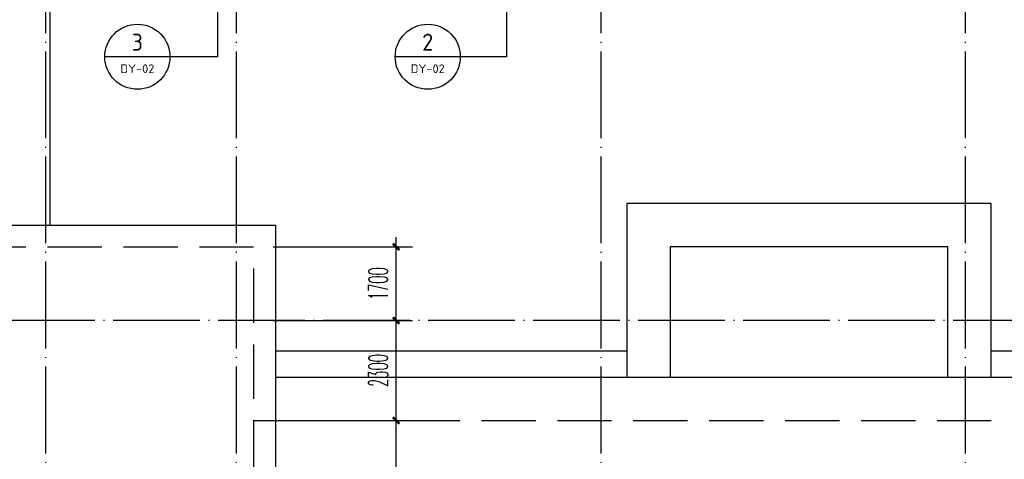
# Model space of a CAD drawing. Extents: x 1779708 to 7299578, y -1121471 to 88434.
# Tile 201 of 256: x 4343275 to 4365967, y -990738 to -980613. Entities that reach past the tile are written whole.
import ezdxf
from ezdxf.enums import TextEntityAlignment as Align

# ---------------------------------------------------------------- set-up
doc = ezdxf.new("R2010")
doc.units = 0
doc.header["$LTSCALE"] = 1000
doc.header["$MEASUREMENT"] = 0
doc.linetypes.add('DASH', pattern=[0.35, 0.25, -0.1])
doc.linetypes.add('DOTE', pattern=[2.42, 2, -0.2, 0.02, -0.2])
doc.layers.get('0').update_dxf_attribs({"linetype": 'CONTINUOUS'})
doc.layers.get('Defpoints').update_dxf_attribs({"linetype": 'CONTINUOUS'})
for name, color, linetype in [('DIM_IDEN', 3, 'CONTINUOUS'), ('DOTE', 1, 'DOTE'), ('PUB_DIM', 3, 'CONTINUOUS'), ('PUB_TEXT', 7, 'CONTINUOUS'), ('室外构件', 4, 'CONTINUOUS'), ('道路', 33, 'CONTINUOUS')]:
    doc.layers.add(name, color=color, linetype=linetype)
doc.styles.add('_TCH_DIM_T3', font='SIMPLEX.shx', dxfattribs={"width": 0.494118, "bigfont": 'GBCBIG.shx'})
doc.styles.get("Standard").update_dxf_attribs({"font": 'GBENOR', "bigfont": 'GBCBIG'})
doc.dimstyles.new('_TCH_ARCH&&150', dxfattribs={"dimtxt": 446.25, "dimasz": 150, "dimexe": 375, "dimexo": 450, "dimgap": 189.375, "dimtad": 1, "dimdec": 0, "dimzin": 0, "dimdsep": 46, "dimtxsty": '_TCH_DIM_T3', "dimblk": 'ARCHTICK', "dimcen": 0.09, "dimdle": 225, "dimclrt": 7, "dimazin": 2, "dimtfac": 1, "dimtdec": 0, "dimtix": 1, "dimtmove": 2, "dimatfit": 3, "dimfxl": 250, "dimtolj": 1, "dimtzin": 0, "dimarcsym": 0})

# ---------------------------------------------------------------- blocks, each defined once
blk = doc.blocks.new('A$C159220C3')
at = {"layer": 'DOTE'}
for p, q in [((30000, 149200), (30000, 7200)), ((34400, 149200), (34400, 7200)), ((42800, 149200), (42800, 7200)), ((51200, 149200), (51200, 7200)), ((86800, 82500), (7200, 82500))]:
    blk.add_line(p, q, dxfattribs=at)
blk = doc.blocks.new('A$C13BE7D8E')
at = {"layer": '道路', "color": 3, "linetype": 'DASH', "ltscale": 5}
blk.add_line((29400, 20000), (81442, 20000), dxfattribs=at)
at = {"layer": '道路', "flags": 128}
for points in [[(24700, 35950), (24700, 24500)], [(29900, 21000), (71000, 21000)]]:
    blk.add_lwpolyline(points, dxfattribs=at)
at = {"layer": '道路'}
for points in [[(46400, 21000), (46400, 25000), (38000, 25000), (38000, 21000)], [(45400, 21000), (45400, 24000), (39000, 24000), (39000, 21000)], [(29900, 21600), (38000, 21600)], [(46400, 21600), (54600, 21600)]]:
    blk.add_lwpolyline(points, dxfattribs=at)
blk.add_lwpolyline([(16900, 11500), (16900, 24500), (29900, 24500), (29900, 11500)], close=True, dxfattribs=at)
at = {"layer": '道路', "color": 3, "linetype": 'DASH', "ltscale": 5, "flags": 128}
blk.add_lwpolyline([(17400, 12000), (17400, 24000), (29400, 24000), (29400, 12000)], close=True, dxfattribs=at)
blk = doc.blocks.new('_ArchTick')
at = {"color": 0, "linetype": 'ByBlock', "const_width": 0.4}
blk.add_lwpolyline([(-0.5, -0.5), (0.5, 0.5)], dxfattribs=at)
blk = doc.blocks.new('*D6666')
at = {"layer": 'Defpoints', "color": 0, "transparency": 16777216}
for p in [(4348667, -989843), (4351951, -989843), (4348667, -993843)]:
    blk.add_point(p, dxfattribs=at)
at = {"layer": 'PUB_DIM', "color": 0, "lineweight": -2, "transparency": 16777216}
for p, q in [((4351951, -994068), (4351951, -989618)), ((4349117, -989843), (4352326, -989843)), ((4349117, -993843), (4352326, -993843))]:
    blk.add_line(p, q, dxfattribs=at)
at = {"layer": 'PUB_DIM', "color": 0, "lineweight": -2, "transparency": 16777216, "xscale": 150, "yscale": 150, "zscale": 150}
for p, rotation in [((4351951, -989843), 90), ((4351951, -993843), 270)]:
    blk.add_blockref('_ArchTick', p, dxfattribs=dict(at, rotation=rotation))
at = {"layer": 'PUB_DIM', "color": 7, "transparency": 16777216, "insert": (4351538, -991843), "char_height": 446.2, "attachment_point": 5, "rotation": 90, "style": '_TCH_DIM_T3'}
blk.add_mtext('\\A1;4000', dxfattribs=at)
blk = doc.blocks.new('*D6667')
at = {"layer": 'Defpoints', "color": 0, "transparency": 16777216}
for p in [(4348667, -987543), (4351951, -987543), (4348667, -989843)]:
    blk.add_point(p, dxfattribs=at)
at = {"layer": 'PUB_DIM', "color": 0, "lineweight": -2, "transparency": 16777216}
for p, q in [((4351951, -990068), (4351951, -987318)), ((4349117, -987543), (4352326, -987543)), ((4349117, -989843), (4352326, -989843))]:
    blk.add_line(p, q, dxfattribs=at)
at = {"layer": 'PUB_DIM', "color": 0, "lineweight": -2, "transparency": 16777216, "xscale": 150, "yscale": 150, "zscale": 150}
for p, rotation in [((4351951, -987543), 90), ((4351951, -989843), 270)]:
    blk.add_blockref('_ArchTick', p, dxfattribs=dict(at, rotation=rotation))
at = {"layer": 'PUB_DIM', "color": 7, "transparency": 16777216, "insert": (4351538, -988693), "char_height": 446.2, "attachment_point": 5, "rotation": 90, "style": '_TCH_DIM_T3'}
blk.add_mtext('\\A1;2300', dxfattribs=at)
blk = doc.blocks.new('*D6668')
at = {"layer": 'Defpoints', "color": 0, "transparency": 16777216}
for p in [(4348667, -985843), (4351951, -985843), (4348667, -987543)]:
    blk.add_point(p, dxfattribs=at)
at = {"layer": 'PUB_DIM', "color": 0, "lineweight": -2, "transparency": 16777216}
for p, q in [((4351951, -987768), (4351951, -985618)), ((4349117, -985843), (4352326, -985843)), ((4349117, -987543), (4352326, -987543))]:
    blk.add_line(p, q, dxfattribs=at)
at = {"layer": 'PUB_DIM', "color": 0, "lineweight": -2, "transparency": 16777216, "xscale": 150, "yscale": 150, "zscale": 150}
for p, rotation in [((4351951, -985843), 90), ((4351951, -987543), 270)]:
    blk.add_blockref('_ArchTick', p, dxfattribs=dict(at, rotation=rotation))
at = {"layer": 'PUB_DIM', "color": 7, "transparency": 16777216, "insert": (4351538, -986693), "char_height": 446.2, "attachment_point": 5, "rotation": 90, "style": '_TCH_DIM_T3'}
blk.add_mtext('\\A1;1700', dxfattribs=at)

msp = doc.modelspace()

# ---------------------------------------------------------------- linework, layer by layer
at = {"layer": 'DIM_IDEN'}
for p, q in [((4347834.5, -973493.3), (4347834.5, -981466.5)), ((4354496.1, -973493.3), (4354496.1, -981466.5)), ((4346736.9, -981466.5), (4345236.9, -981466.5)), ((4347834.5, -981466.5), (4346736.9, -981466.5)), ((4353429, -981466.5), (4351929, -981466.5)), ((4354496.1, -981466.5), (4353429, -981466.5))]:
    msp.add_line(p, q, dxfattribs=at)
for centre in [(4345986.9, -981466.5), (4352679, -981466.5)]:
    msp.add_circle(centre, 750, dxfattribs=at)

# ---------------------------------------------------------------- block references
msp.add_blockref('A$C13BE7D8E', (4319267.1, -1009843.3))
at = {"layer": '室外构件'}
msp.add_blockref('A$C159220C3', (4313867.1, -1070043.3), dxfattribs=at)

# ---------------------------------------------------------------- texts
at = {"layer": 'PUB_TEXT', "color": 7}
for s, height, width, p, p2 in [('3', 392.8, 0.978638, (4345861, -981327.9), (4346112.7, -981327.9)), ('2', 391.9, 0.995924, (4352549.7, -981327.7), (4352808.2, -981327.7)), ('DY-02', 201.87, 1.026321, (4345595.5, -981843.5), (4346378.3, -981843.5)), ('DY-02', 201.87, 1.026321, (4352287.6, -981843.5), (4353070.4, -981843.5))]:
    msp.add_text(s, height=height, dxfattribs=dict(at, width=width)).set_placement(p, p2, align=Align.FIT)

# ---------------------------------------------------------------- dimensions: what is measured, and where the dimension line sits
at = {"layer": 'PUB_DIM'}
for p1, p2, picture, middle in [((4348667.1, -987543.3), (4348667.1, -985843.3), '*D6668', (4351538.3, -986693.3)), ((4348667.1, -989843.3), (4348667.1, -987543.3), '*D6667', (4351538.3, -988693.3)), ((4348667.1, -993843.3), (4348667.1, -989843.3), '*D6666', (4351538.3, -991843.3))]:
    dim = msp.add_aligned_dim(p1=p1, p2=p2, distance=-3283.7, dimstyle='_TCH_ARCH&&150', dxfattribs=at)
    dim.commit()
    dim.dimension.update_dxf_attribs({"geometry": picture, "text_midpoint": middle})

doc.saveas('drawing.dxf')
